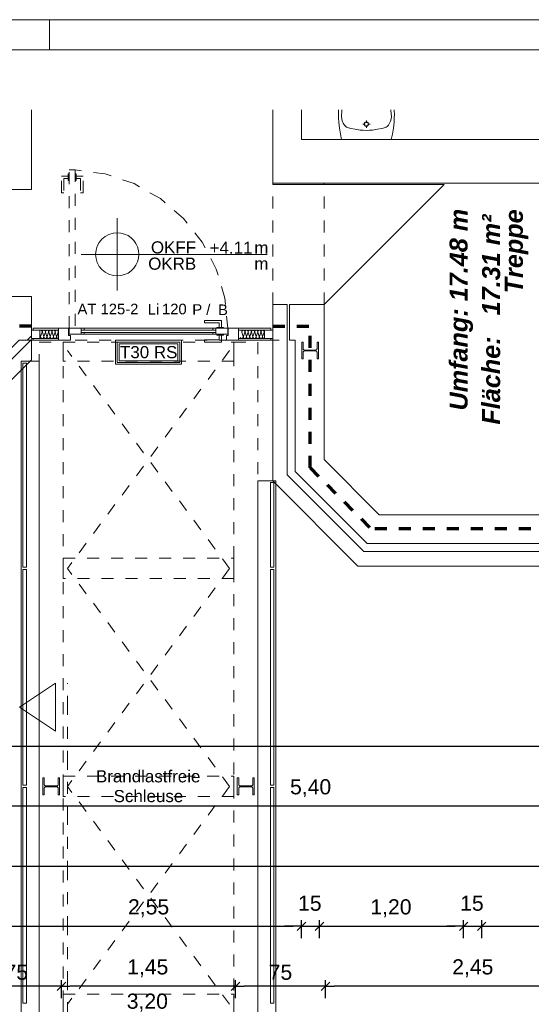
# Model space of a CAD drawing. Header units: metres. Extents: x -45.2 to 14.3, y -31.8 to 10.2.
# Tile 148 of 152: x -15.9 to -11.7, y 2 to 10.2. Entities that reach past the tile are written whole.
import ezdxf

# ---------------------------------------------------------------- set-up
doc = ezdxf.new("R2010")
doc.units = ezdxf.units.M
doc.header["$LTSCALE"] = 0.05
for name, pattern in [('Achsen 01', [5.291531, 3.175, -1.058062, 0.352704, -0.705764]), ('gestrichelt - 01', [2, 1, -1]), ('gestrichelt - 02', [4, 2, -2])]:
    doc.linetypes.add(name, pattern=pattern)
doc.layers.get('0').update_dxf_attribs({"lineweight": 25})
for name, color, linetype, lineweight in [('017_Stahlbauarbeiten-330 Stütze', 7, 'Continuous', 9), ('026_Fensterarbeiten-330 Brücke', 7, 'Continuous', 9), ('031_Metallbauarbeiten-340 Innentüren _ Elemente', 7, 'Continuous', 9), ('AV1-Brandschutzkonzept-Brandschutzkonzept', 7, 'Continuous', 5), ('AV1-Planrahmen', 7, 'Continuous', 9), ('AV1-Schnitt Achsen', 7, 'Achsen 01', 18), ('Bemaßung-Bemaßung', 7, 'Continuous', 9), ('COE_Bestand-allg.', 7, 'Continuous', 9), ('Keine', 7, 'Continuous', 9)]:
    doc.layers.add(name, color=color, linetype=linetype, lineweight=lineweight)
for name, color, linetype, lineweight, true_color in [('017_Stahlbauarbeiten-350 Träger Ansicht', 7, 'gestrichelt - 01', 9, 0xd9d9d9), ('032_Metallarbeiten-Fenster', 7, 'Continuous', 13, 0x444444), ('AV1-Brandschutzkonzept-Anmerkung Text', 7, 'Continuous', 9, 0x599559)]:
    doc.layers.add(name, color=color, linetype=linetype, lineweight=lineweight, true_color=true_color)
doc.styles.add('Arial', font='arial.ttf')
doc.styles.add('Arial (bold italic)', font='arialbi.ttf')

# ---------------------------------------------------------------- blocks, each defined once
blk = doc.blocks.new('Group')
at = {"layer": 'AV1-Planrahmen', "color": 7}
blk.add_line((-0.0045, 0.4155), (-0.0045, 0.4205), dxfattribs=at)
at = {"layer": 'AV1-Planrahmen', "color": 7, "flags": 128}
for points in [[(-0.5945, -0.4205), (-0.5945, 0.4205), (0.5945, 0.4205), (0.5945, -0.4205)], [(-0.5695, -0.4155), (-0.5695, 0.4155), (0.4045, 0.4155), (0.4045, -0.4155)]]:
    blk.add_lwpolyline(points, close=True, dxfattribs=at)

msp = doc.modelspace()

# ---------------------------------------------------------------- linework, layer by layer
at = {"color": 0, "linetype": 'Continuous', "lineweight": 15}
for p, q in [((-13.5396, 2.7104), (-13.6104, 2.6396)), ((-13.5396, 2.7104), (-13.6104, 2.6396)), ((-13.4604, 2.6396), (-13.3896, 2.7104)), ((-13.4604, 2.6396), (-13.3896, 2.7104)), ((-12.1896, 2.7104), (-12.2604, 2.6396)), ((-12.1896, 2.7104), (-12.2604, 2.6396)), ((-12.1104, 2.6396), (-12.0396, 2.7104)), ((-12.1104, 2.6396), (-12.0396, 2.7104)), ((-15.5396, 2.2104), (-15.6104, 2.1396)), ((-15.6104, 2.1396), (-15.5396, 2.2104)), ((-14.0896, 2.2104), (-14.1604, 2.1396)), ((-14.1604, 2.1396), (-14.0896, 2.2104)), ((-13.3396, 2.2104), (-13.4104, 2.1396)), ((-13.4104, 2.1396), (-13.3396, 2.2104))]:
    msp.add_line(p, q, dxfattribs=at)
at = {"color": 0, "linetype": 'ByBlock', "lineweight": -2}
for p, q in [((-13.575, 2.675), (-13.6457, 2.675)), ((-13.575, 2.675), (-13.6457, 2.675)), ((-13.425, 2.675), (-13.3543, 2.675)), ((-13.425, 2.675), (-13.3543, 2.675)), ((-12.225, 2.675), (-12.2957, 2.675)), ((-12.225, 2.675), (-12.2957, 2.675)), ((-12.075, 2.675), (-12.0043, 2.675)), ((-12.075, 2.675), (-12.0043, 2.675)), ((-15.575, 2.175), (-15.6457, 2.175)), ((-15.575, 2.175), (-15.5043, 2.175)), ((-14.125, 2.175), (-14.1957, 2.175)), ((-14.125, 2.175), (-14.0543, 2.175)), ((-13.375, 2.175), (-13.4457, 2.175)), ((-13.375, 2.175), (-13.3043, 2.175))]:
    msp.add_line(p, q, dxfattribs=at)
at = {"layer": '017_Stahlbauarbeiten-330 Stütze'}
for points in [[(-13.5611, 7.4591), (-13.5618, 7.4568), (-13.562, 7.4545), (-13.562, 7.4), (-13.574, 7.4), (-13.574, 7.54), (-13.562, 7.54), (-13.562, 7.4855), (-13.5618, 7.4832), (-13.5611, 7.4809), (-13.56, 7.4788), (-13.5585, 7.477), (-13.5567, 7.4755), (-13.5546, 7.4744), (-13.5523, 7.4737), (-13.55, 7.4735), (-13.458, 7.4735), (-13.4557, 7.4737), (-13.4534, 7.4744), (-13.4513, 7.4755), (-13.4495, 7.477), (-13.448, 7.4788), (-13.4469, 7.4809), (-13.4462, 7.4832), (-13.446, 7.4855), (-13.446, 7.54), (-13.434, 7.54), (-13.434, 7.4), (-13.446, 7.4), (-13.446, 7.4545), (-13.4462, 7.4568), (-13.4469, 7.4591), (-13.448, 7.4612), (-13.4495, 7.463), (-13.4513, 7.4645), (-13.4534, 7.4656), (-13.4557, 7.4663), (-13.458, 7.4665), (-13.55, 7.4665), (-13.5523, 7.4663), (-13.5546, 7.4656), (-13.5567, 7.4645), (-13.5585, 7.463), (-13.56, 7.4612)], [(-15.6029, 3.8291), (-15.6022, 3.8268), (-15.602, 3.8245), (-15.602, 3.77), (-15.59, 3.77), (-15.59, 3.91), (-15.602, 3.91), (-15.602, 3.8555), (-15.6022, 3.8532), (-15.6029, 3.8509), (-15.604, 3.8488), (-15.6055, 3.847), (-15.6073, 3.8455), (-15.6094, 3.8444), (-15.6117, 3.8437), (-15.614, 3.8435), (-15.706, 3.8435), (-15.7083, 3.8437), (-15.7106, 3.8444), (-15.7127, 3.8455), (-15.7145, 3.847), (-15.716, 3.8488), (-15.7171, 3.8509), (-15.7178, 3.8532), (-15.718, 3.8555), (-15.718, 3.91), (-15.73, 3.91), (-15.73, 3.77), (-15.718, 3.77), (-15.718, 3.8245), (-15.7178, 3.8268), (-15.7171, 3.8291), (-15.716, 3.8312), (-15.7145, 3.833), (-15.7127, 3.8345), (-15.7106, 3.8356), (-15.7083, 3.8363), (-15.706, 3.8365), (-15.614, 3.8365), (-15.6117, 3.8363), (-15.6094, 3.8356), (-15.6073, 3.8345), (-15.6055, 3.833), (-15.604, 3.8312)], [(-14.0971, 3.8291), (-14.0978, 3.8268), (-14.098, 3.8245), (-14.098, 3.77), (-14.11, 3.77), (-14.11, 3.91), (-14.098, 3.91), (-14.098, 3.8555), (-14.0978, 3.8532), (-14.0971, 3.8509), (-14.096, 3.8488), (-14.0945, 3.847), (-14.0927, 3.8455), (-14.0906, 3.8444), (-14.0883, 3.8437), (-14.086, 3.8435), (-13.994, 3.8435), (-13.9917, 3.8437), (-13.9894, 3.8444), (-13.9873, 3.8455), (-13.9855, 3.847), (-13.984, 3.8488), (-13.9829, 3.8509), (-13.9822, 3.8532), (-13.982, 3.8555), (-13.982, 3.91), (-13.97, 3.91), (-13.97, 3.77), (-13.982, 3.77), (-13.982, 3.8245), (-13.9822, 3.8268), (-13.9829, 3.8291), (-13.984, 3.8312), (-13.9855, 3.833), (-13.9873, 3.8345), (-13.9894, 3.8356), (-13.9917, 3.8363), (-13.994, 3.8365), (-14.086, 3.8365), (-14.0883, 3.8363), (-14.0906, 3.8356), (-14.0927, 3.8345), (-14.0945, 3.833), (-14.096, 3.8312)]]:
    msp.add_lwpolyline(points, close=True, dxfattribs=at)
at = {"layer": '017_Stahlbauarbeiten-350 Träger Ansicht'}
for p, q in [((-14.175, 5.655), (-15.525, 7.47)), ((-14.175, 7.47), (-15.525, 5.655)), ((-14.175, 3.84), (-15.525, 5.655)), ((-14.175, 5.655), (-15.525, 3.84)), ((-14.175, 2.025), (-15.525, 3.84)), ((-14.175, 3.84), (-15.525, 2.025))]:
    msp.add_line(p, q, dxfattribs=at)
for points in [[(-15.76, 0.14), (-15.76, 7.54), (-15.56, 7.54), (-15.56, 0.14)], [(-15.56, 7.38), (-15.56, 7.54), (-14.14, 7.54), (-14.14, 7.38)], [(-14.14, 7.54), (-13.94, 7.54), (-13.94, 0.14), (-14.14, 0.14)], [(-15.56, 5.5704), (-15.56, 5.7396), (-14.14, 5.7396), (-14.14, 5.5704)], [(-15.56, 3.7554), (-15.56, 3.9246), (-14.14, 3.9246), (-14.14, 3.7554)], [(-15.56, 1.9404), (-15.56, 2.1096), (-14.14, 2.1096), (-14.14, 1.9404)]]:
    msp.add_lwpolyline(points, close=True, dxfattribs=at)
at = {"layer": '026_Fensterarbeiten-330 Brücke', "color": 253, "true_color": 0xa6a6a6}
for points in [[(-15.91, 0.345), (-15.91, 7.38), (-15.76, 7.38), (-15.76, 0.345)], [(-13.94, 0.345), (-13.94, 6.385), (-13.79, 6.385), (-13.79, 0.345)]]:
    msp.add_lwpolyline(points, close=True, dxfattribs=at)
at = {"layer": '026_Fensterarbeiten-330 Brücke'}
for points in [[(-15.895, 5.665), (-15.895, 7.365), (-15.865, 7.365), (-15.865, 5.665)], [(-13.835, 5.665), (-13.835, 6.37), (-13.805, 6.37), (-13.805, 5.665)], [(-15.895, 3.85), (-15.895, 5.645), (-15.865, 5.645), (-15.865, 3.85)], [(-13.835, 3.85), (-13.835, 5.645), (-13.805, 5.645), (-13.805, 3.85)], [(-15.895, 2.035), (-15.895, 3.83), (-15.865, 3.83), (-15.865, 2.035)], [(-13.835, 2.035), (-13.835, 3.83), (-13.805, 3.83), (-13.805, 2.035)]]:
    msp.add_lwpolyline(points, close=True, dxfattribs=at)
at = {"layer": '032_Metallarbeiten-Fenster', "color": 7, "linetype": 'gestrichelt - 01', "lineweight": 13}
for points in [[(-15.5175, 8.94), (-15.51, 8.94), (-15.51, 8.885), (-15.5175, 8.885)], [(-15.51, 8.975), (-15.46, 8.975), (-15.46, 7.655), (-15.51, 7.655)], [(-15.46, 8.94), (-15.4525, 8.94), (-15.4525, 8.885), (-15.46, 8.885)], [(-15.5175, 8.9225), (-15.5175, 8.9025), (-15.555, 8.9025), (-15.555, 8.7825), (-15.575, 8.7825), (-15.575, 8.9225)], [(-15.4525, 8.9225), (-15.4525, 8.9025), (-15.415, 8.9025), (-15.415, 8.7825), (-15.395, 8.7825), (-15.395, 8.9225)]]:
    msp.add_lwpolyline(points, close=True, dxfattribs=at)
msp.add_lwpolyline([(-14.19, 7.655), (-14.2142, 7.9064), (-14.2858, 8.1486), (-14.4022, 8.3727), (-14.5591, 8.5705), (-14.7509, 8.7349), (-14.9704, 8.8597), (-15.2097, 8.9404), (-15.46, 8.9741)], dxfattribs=at)
at = {"layer": '032_Metallarbeiten-Fenster', "color": 7, "lineweight": 13}
for points in [[(-14.2425, 7.6625), (-14.2625, 7.6625), (-14.2625, 7.7), (-14.3825, 7.7), (-14.3825, 7.72), (-14.2425, 7.72)], [(-15.825, 7.64), (-15.755, 7.64), (-15.755, 7.57), (-15.825, 7.57)], [(-15.81, 7.655), (-15.6, 7.655), (-15.6, 7.64), (-15.81, 7.64)], [(-15.515, 7.595), (-15.515, 7.655), (-15.6, 7.655), (-15.6, 7.555), (-15.5, 7.555), (-15.5, 7.595)], [(-15.51, 7.655), (-15.51, 7.605), (-15.385, 7.605), (-15.385, 7.62), (-15.41, 7.62), (-15.41, 7.64), (-15.385, 7.64), (-15.385, 7.655)], [(-15.41, 7.655), (-14.29, 7.655), (-14.29, 7.605), (-15.41, 7.605)], [(-15.41, 7.64), (-14.29, 7.64), (-14.29, 7.62), (-15.41, 7.62)], [(-14.19, 7.655), (-14.19, 7.605), (-14.315, 7.605), (-14.315, 7.62), (-14.29, 7.62), (-14.29, 7.64), (-14.315, 7.64), (-14.315, 7.655)], [(-14.28, 7.6625), (-14.225, 7.6625), (-14.225, 7.655), (-14.28, 7.655)], [(-14.185, 7.595), (-14.2, 7.595), (-14.2, 7.555), (-14.1, 7.555), (-14.1, 7.655), (-14.185, 7.655)], [(-14.1, 7.655), (-13.83, 7.655), (-13.83, 7.64), (-14.1, 7.64)], [(-13.885, 7.64), (-13.815, 7.64), (-13.815, 7.57), (-13.885, 7.57)], [(-15.81, 7.57), (-15.6, 7.57), (-15.6, 7.555), (-15.81, 7.555)], [(-14.2425, 7.5975), (-14.2625, 7.5975), (-14.2625, 7.56), (-14.3825, 7.56), (-14.3825, 7.54), (-14.2425, 7.54)], [(-14.28, 7.605), (-14.225, 7.605), (-14.225, 7.5975), (-14.28, 7.5975)], [(-14.1, 7.57), (-13.83, 7.57), (-13.83, 7.555), (-14.1, 7.555)]]:
    msp.add_lwpolyline(points, close=True, dxfattribs=at)
for points in [[(-15.6547, 7.6225), (-15.6542, 7.6248), (-15.6541, 7.6272), (-15.6544, 7.6296), (-15.6552, 7.6319), (-15.6563, 7.634), (-15.6578, 7.6359), (-15.6596, 7.6374), (-15.6596, 7.6374), (-15.6617, 7.6387), (-15.6639, 7.6395), (-15.6663, 7.6399), (-15.6687, 7.6399), (-15.6711, 7.6395), (-15.6733, 7.6387), (-15.6754, 7.6374), (-15.6754, 7.6374), (-15.6772, 7.6359), (-15.6787, 7.634), (-15.6798, 7.6319), (-15.6806, 7.6296), (-15.6809, 7.6272), (-15.6808, 7.6248), (-15.6802, 7.6225), (-15.669, 7.5875), (-15.669, 7.5875), (-15.6685, 7.5852), (-15.6684, 7.5828), (-15.6687, 7.5804), (-15.6694, 7.5781), (-15.6706, 7.576), (-15.6721, 7.5741), (-15.6739, 7.5725), (-15.6739, 7.5725), (-15.6759, 7.5713), (-15.6782, 7.5705), (-15.6805, 7.57), (-15.6829, 7.57), (-15.6853, 7.5705), (-15.6876, 7.5713), (-15.6896, 7.5725), (-15.6896, 7.5725), (-15.6914, 7.5741), (-15.6929, 7.576), (-15.6941, 7.5781), (-15.6948, 7.5804), (-15.6951, 7.5828), (-15.695, 7.5852), (-15.6945, 7.5875), (-15.6816, 7.6225), (-15.6816, 7.6225), (-15.681, 7.6248), (-15.6809, 7.6272), (-15.6813, 7.6296), (-15.682, 7.6319), (-15.6831, 7.634), (-15.6846, 7.6359), (-15.6864, 7.6374), (-15.6864, 7.6374), (-15.6885, 7.6387), (-15.6908, 7.6395), (-15.6931, 7.6399), (-15.6955, 7.6399), (-15.6979, 7.6395), (-15.7001, 7.6387), (-15.7022, 7.6374), (-15.7022, 7.6374), (-15.704, 7.6359), (-15.7055, 7.634), (-15.7066, 7.6319), (-15.7074, 7.6296), (-15.7077, 7.6272), (-15.7076, 7.6248), (-15.7071, 7.6225), (-15.6958, 7.5875), (-15.6958, 7.5875), (-15.6953, 7.5852), (-15.6952, 7.5828), (-15.6955, 7.5804), (-15.6962, 7.5781), (-15.6974, 7.576), (-15.6989, 7.5741), (-15.7007, 7.5725), (-15.7007, 7.5725), (-15.7028, 7.5713), (-15.705, 7.5705), (-15.7074, 7.57), (-15.7098, 7.57), (-15.7121, 7.5705), (-15.7144, 7.5713), (-15.7164, 7.5725), (-15.7164, 7.5725), (-15.7182, 7.5741), (-15.7197, 7.576), (-15.7209, 7.5781), (-15.7216, 7.5804), (-15.7219, 7.5828), (-15.7218, 7.5852), (-15.7213, 7.5875), (-15.7084, 7.6225), (-15.7084, 7.6225), (-15.7078, 7.6248), (-15.7077, 7.6272), (-15.7081, 7.6296), (-15.7088, 7.6319), (-15.71, 7.634), (-15.7114, 7.6359), (-15.7133, 7.6374), (-15.7133, 7.6374), (-15.7153, 7.6387), (-15.7176, 7.6395), (-15.7199, 7.6399), (-15.7223, 7.6399), (-15.7247, 7.6395), (-15.7269, 7.6387), (-15.729, 7.6374), (-15.729, 7.6374), (-15.7308, 7.6359), (-15.7323, 7.634), (-15.7334, 7.6319), (-15.7342, 7.6296), (-15.7345, 7.6272), (-15.7344, 7.6248), (-15.7339, 7.6225), (-15.7226, 7.5875), (-15.7226, 7.5875), (-15.7221, 7.5852), (-15.722, 7.5828), (-15.7223, 7.5804), (-15.7231, 7.5781), (-15.7242, 7.576), (-15.7257, 7.5741), (-15.7275, 7.5725), (-15.7275, 7.5725), (-15.7296, 7.5713), (-15.7318, 7.5705), (-15.7342, 7.57), (-15.7366, 7.57), (-15.7389, 7.5705), (-15.7412, 7.5713), (-15.7432, 7.5725), (-15.7432, 7.5725), (-15.745, 7.5741), (-15.7465, 7.576), (-15.7477, 7.5781), (-15.7484, 7.5804), (-15.7488, 7.5828), (-15.7487, 7.5852), (-15.7481, 7.5875), (-15.7352, 7.6225), (-15.7352, 7.6225), (-15.7346, 7.6249), (-15.7346, 7.6275), (-15.735, 7.6299), (-15.7358, 7.6323), (-15.7371, 7.6345), (-15.7387, 7.6363), (-15.7407, 7.6379), (-15.7429, 7.639), (-15.7453, 7.6397), (-15.7478, 7.64), (-15.7503, 7.6398), (-15.7528, 7.6391), (-15.755, 7.638)], [(-15.6011, 7.6225), (-15.6006, 7.625), (-15.6005, 7.6275), (-15.6009, 7.63), (-15.6018, 7.6323), (-15.603, 7.6345), (-15.6047, 7.6364), (-15.6067, 7.6379), (-15.6089, 7.6391), (-15.6114, 7.6398), (-15.6139, 7.64), (-15.6164, 7.6398), (-15.6188, 7.6391), (-15.621, 7.6379), (-15.623, 7.6364), (-15.6247, 7.6345), (-15.626, 7.6323), (-15.6268, 7.63), (-15.6272, 7.6275), (-15.6272, 7.625), (-15.6266, 7.6225), (-15.6154, 7.5875), (-15.6154, 7.5875), (-15.6148, 7.585), (-15.6148, 7.5825), (-15.6152, 7.58), (-15.616, 7.5777), (-15.6173, 7.5755), (-15.619, 7.5736), (-15.621, 7.5721), (-15.6232, 7.5709), (-15.6256, 7.5702), (-15.6281, 7.57), (-15.6306, 7.5702), (-15.633, 7.5709), (-15.6353, 7.5721), (-15.6373, 7.5736), (-15.639, 7.5755), (-15.6402, 7.5777), (-15.6411, 7.58), (-15.6415, 7.5825), (-15.6414, 7.585), (-15.6409, 7.5875), (-15.6279, 7.6225), (-15.6279, 7.6225), (-15.6274, 7.625), (-15.6273, 7.6275), (-15.6277, 7.63), (-15.6286, 7.6323), (-15.6299, 7.6345), (-15.6315, 7.6364), (-15.6335, 7.6379), (-15.6358, 7.6391), (-15.6382, 7.6398), (-15.6407, 7.64), (-15.6432, 7.6398), (-15.6456, 7.6391), (-15.6479, 7.6379), (-15.6498, 7.6364), (-15.6515, 7.6345), (-15.6528, 7.6323), (-15.6537, 7.63), (-15.6541, 7.6275), (-15.654, 7.625), (-15.6534, 7.6225), (-15.6422, 7.5875), (-15.6422, 7.5875), (-15.6416, 7.585), (-15.6416, 7.5825), (-15.642, 7.58), (-15.6428, 7.5777), (-15.6441, 7.5755), (-15.6458, 7.5736), (-15.6478, 7.5721), (-15.65, 7.5709), (-15.6524, 7.5702), (-15.6549, 7.57), (-15.6574, 7.5702), (-15.6599, 7.5709), (-15.6621, 7.5721), (-15.6641, 7.5736), (-15.6658, 7.5755), (-15.667, 7.5777), (-15.6679, 7.58), (-15.6683, 7.5825), (-15.6682, 7.585), (-15.6677, 7.5875), (-15.6547, 7.6225), (-15.6547, 7.6225), (-15.6542, 7.625), (-15.6541, 7.6275), (-15.6545, 7.63), (-15.6554, 7.6323), (-15.6567, 7.6345), (-15.6583, 7.6364), (-15.6603, 7.6379), (-15.6626, 7.6391), (-15.665, 7.6398), (-15.6675, 7.64), (-15.67, 7.6398), (-15.6724, 7.6391), (-15.6747, 7.6379), (-15.6767, 7.6364), (-15.6783, 7.6345), (-15.6796, 7.6323), (-15.6805, 7.63), (-15.6809, 7.6275), (-15.6808, 7.625), (-15.6802, 7.6225), (-15.669, 7.5875), (-15.669, 7.5875), (-15.6685, 7.585), (-15.6684, 7.5825), (-15.6688, 7.58), (-15.6696, 7.5777), (-15.6709, 7.5755), (-15.6726, 7.5736), (-15.6746, 7.5721), (-15.6768, 7.5709), (-15.6792, 7.5702), (-15.6817, 7.57), (-15.6843, 7.5702), (-15.6867, 7.5709), (-15.6889, 7.5721), (-15.6909, 7.5736), (-15.6926, 7.5755), (-15.6939, 7.5777), (-15.6947, 7.58), (-15.6951, 7.5825), (-15.695, 7.585), (-15.6945, 7.5875), (-15.6816, 7.6225), (-15.6816, 7.6225), (-15.681, 7.625), (-15.6809, 7.6275), (-15.6813, 7.63), (-15.6822, 7.6323), (-15.6835, 7.6345), (-15.6852, 7.6364), (-15.6871, 7.6379), (-15.6894, 7.6391), (-15.6918, 7.6398), (-15.6943, 7.64), (-15.6968, 7.6398), (-15.6992, 7.6391), (-15.7015, 7.6379), (-15.7035, 7.6364), (-15.7051, 7.6345), (-15.7064, 7.6323), (-15.7073, 7.63), (-15.7077, 7.6275), (-15.7076, 7.625), (-15.7071, 7.6225), (-15.6958, 7.5875), (-15.6958, 7.5875), (-15.6953, 7.585), (-15.6952, 7.5825), (-15.6956, 7.58), (-15.6964, 7.5777), (-15.6977, 7.5755), (-15.6994, 7.5736), (-15.7014, 7.5721), (-15.7036, 7.5709), (-15.7061, 7.5702), (-15.7086, 7.57), (-15.7111, 7.5702), (-15.7135, 7.5709), (-15.7157, 7.5721), (-15.7177, 7.5736), (-15.7194, 7.5755), (-15.7207, 7.5777), (-15.7215, 7.58), (-15.7219, 7.5825), (-15.7219, 7.585), (-15.7213, 7.5875)], [(-15.6534, 7.6225), (-15.654, 7.6248), (-15.6541, 7.6272), (-15.6537, 7.6296), (-15.653, 7.6319), (-15.6519, 7.634), (-15.6504, 7.6359), (-15.6485, 7.6374), (-15.6485, 7.6374), (-15.6465, 7.6387), (-15.6442, 7.6395), (-15.6419, 7.6399), (-15.6395, 7.6399), (-15.6371, 7.6395), (-15.6349, 7.6387), (-15.6328, 7.6374), (-15.6328, 7.6374), (-15.631, 7.6359), (-15.6295, 7.634), (-15.6284, 7.6319), (-15.6276, 7.6296), (-15.6273, 7.6272), (-15.6274, 7.6248), (-15.6279, 7.6225), (-15.6409, 7.5875), (-15.6409, 7.5875), (-15.6414, 7.5852), (-15.6415, 7.5828), (-15.6412, 7.5804), (-15.6404, 7.5781), (-15.6393, 7.576), (-15.6378, 7.5741), (-15.636, 7.5725), (-15.636, 7.5725), (-15.6339, 7.5713), (-15.6317, 7.5705), (-15.6293, 7.57), (-15.6269, 7.57), (-15.6246, 7.5705), (-15.6223, 7.5713), (-15.6203, 7.5725), (-15.6203, 7.5725), (-15.6185, 7.5741), (-15.617, 7.576), (-15.6158, 7.5781), (-15.6151, 7.5804), (-15.6147, 7.5828), (-15.6148, 7.5852), (-15.6154, 7.5875), (-15.6266, 7.6225), (-15.6266, 7.6225), (-15.6272, 7.6248), (-15.6273, 7.6272), (-15.6269, 7.6296), (-15.6262, 7.6319), (-15.625, 7.634), (-15.6235, 7.6359), (-15.6217, 7.6374), (-15.6217, 7.6374), (-15.6197, 7.6387), (-15.6174, 7.6395), (-15.6151, 7.6399), (-15.6127, 7.6399), (-15.6103, 7.6395), (-15.6081, 7.6387), (-15.606, 7.6374), (-15.606, 7.6374), (-15.6042, 7.6359), (-15.6027, 7.634), (-15.6016, 7.6319), (-15.6008, 7.6296), (-15.6005, 7.6272), (-15.6006, 7.6248), (-15.6011, 7.6225), (-15.6141, 7.5875), (-15.6141, 7.5875), (-15.6146, 7.5852), (-15.6147, 7.5827), (-15.6144, 7.5804), (-15.6136, 7.5781), (-15.6125, 7.576), (-15.6109, 7.5741), (-15.6091, 7.5725), (-15.607, 7.5713), (-15.6048, 7.5705), (-15.6024, 7.57), (-15.6, 7.5701)], [(-15.6, 7.6231), (-15.6004, 7.6254), (-15.6004, 7.6278), (-15.6, 7.6301)], [(-13.9934, 7.6225), (-13.9928, 7.625), (-13.9928, 7.6275), (-13.9932, 7.63), (-13.994, 7.6323), (-13.9953, 7.6345), (-13.997, 7.6364), (-13.999, 7.6379), (-14.0012, 7.6391), (-14.0036, 7.6398), (-14.0061, 7.64), (-14.0086, 7.6398), (-14.011, 7.6391), (-14.0133, 7.6379), (-14.0153, 7.6364), (-14.0169, 7.6345), (-14.0182, 7.6323), (-14.0191, 7.63), (-14.0195, 7.6275), (-14.0194, 7.625), (-14.0189, 7.6225), (-14.0076, 7.5875), (-14.0076, 7.5875), (-14.0071, 7.585), (-14.007, 7.5825), (-14.0074, 7.58), (-14.0083, 7.5777), (-14.0095, 7.5755), (-14.0112, 7.5736), (-14.0132, 7.5721), (-14.0154, 7.5709), (-14.0179, 7.5702), (-14.0204, 7.57), (-14.0229, 7.5702), (-14.0253, 7.5709), (-14.0275, 7.5721), (-14.0295, 7.5736), (-14.0312, 7.5755), (-14.0325, 7.5777), (-14.0333, 7.58), (-14.0337, 7.5825), (-14.0337, 7.585), (-14.0331, 7.5875), (-14.0202, 7.6225), (-14.0202, 7.6225), (-14.0196, 7.625), (-14.0196, 7.6275), (-14.02, 7.63), (-14.0208, 7.6323), (-14.0221, 7.6345), (-14.0238, 7.6364), (-14.0258, 7.6379), (-14.028, 7.6391), (-14.0304, 7.6398), (-14.0329, 7.64), (-14.0354, 7.6398), (-14.0379, 7.6391), (-14.0401, 7.6379), (-14.0421, 7.6364), (-14.0438, 7.6345), (-14.045, 7.6323), (-14.0459, 7.63), (-14.0463, 7.6275), (-14.0462, 7.625), (-14.0457, 7.6225), (-14.0344, 7.5875), (-14.0344, 7.5875), (-14.0339, 7.585), (-14.0338, 7.5825), (-14.0342, 7.58), (-14.0351, 7.5777), (-14.0364, 7.5755), (-14.038, 7.5736), (-14.04, 7.5721), (-14.0423, 7.5709), (-14.0447, 7.5702), (-14.0472, 7.57), (-14.0497, 7.5702), (-14.0521, 7.5709), (-14.0544, 7.5721), (-14.0563, 7.5736), (-14.058, 7.5755), (-14.0593, 7.5777), (-14.0602, 7.58), (-14.0606, 7.5825), (-14.0605, 7.585), (-14.0599, 7.5875), (-14.047, 7.6225), (-14.047, 7.6225), (-14.0465, 7.625), (-14.0464, 7.6275), (-14.0468, 7.63), (-14.0476, 7.6323), (-14.0489, 7.6345), (-14.0506, 7.6364), (-14.0526, 7.6379), (-14.0548, 7.6391), (-14.0572, 7.6398), (-14.0597, 7.64), (-14.0623, 7.6398), (-14.0647, 7.6391), (-14.0669, 7.6379), (-14.0689, 7.6364), (-14.0706, 7.6345), (-14.0719, 7.6323), (-14.0727, 7.63), (-14.0731, 7.6275), (-14.073, 7.625), (-14.0725, 7.6225), (-14.0612, 7.5875), (-14.0612, 7.5875), (-14.0607, 7.5851), (-14.0606, 7.5826), (-14.061, 7.5801), (-14.0618, 7.5778), (-14.0631, 7.5756), (-14.0647, 7.5737), (-14.0667, 7.5722), (-14.0689, 7.571), (-14.0712, 7.5703), (-14.0737, 7.57), (-14.0762, 7.5702), (-14.0786, 7.5708), (-14.0809, 7.5719), (-14.0829, 7.5734), (-14.0846, 7.5752), (-14.0859, 7.5773)], [(-13.8861, 7.6225), (-13.8856, 7.625), (-13.8855, 7.6275), (-13.8859, 7.63), (-13.8868, 7.6323), (-13.888, 7.6345), (-13.8897, 7.6364), (-13.8917, 7.6379), (-13.8939, 7.6391), (-13.8964, 7.6398), (-13.8989, 7.64), (-13.9014, 7.6398), (-13.9038, 7.6391), (-13.906, 7.6379), (-13.908, 7.6364), (-13.9097, 7.6345), (-13.911, 7.6323), (-13.9118, 7.63), (-13.9122, 7.6275), (-13.9122, 7.625), (-13.9116, 7.6225), (-13.9004, 7.5875), (-13.9004, 7.5875), (-13.8998, 7.585), (-13.8998, 7.5825), (-13.9002, 7.58), (-13.901, 7.5777), (-13.9023, 7.5755), (-13.904, 7.5736), (-13.906, 7.5721), (-13.9082, 7.5709), (-13.9106, 7.5702), (-13.9131, 7.57), (-13.9156, 7.5702), (-13.918, 7.5709), (-13.9203, 7.5721), (-13.9223, 7.5736), (-13.924, 7.5755), (-13.9252, 7.5777), (-13.9261, 7.58), (-13.9265, 7.5825), (-13.9264, 7.585), (-13.9259, 7.5875), (-13.9129, 7.6225), (-13.9129, 7.6225), (-13.9124, 7.625), (-13.9123, 7.6275), (-13.9127, 7.63), (-13.9136, 7.6323), (-13.9149, 7.6345), (-13.9165, 7.6364), (-13.9185, 7.6379), (-13.9208, 7.6391), (-13.9232, 7.6398), (-13.9257, 7.64), (-13.9282, 7.6398), (-13.9306, 7.6391), (-13.9329, 7.6379), (-13.9348, 7.6364), (-13.9365, 7.6345), (-13.9378, 7.6323), (-13.9387, 7.63), (-13.9391, 7.6275), (-13.939, 7.625), (-13.9384, 7.6225), (-13.9272, 7.5875), (-13.9272, 7.5875), (-13.9266, 7.585), (-13.9266, 7.5825), (-13.927, 7.58), (-13.9278, 7.5777), (-13.9291, 7.5755), (-13.9308, 7.5736), (-13.9328, 7.5721), (-13.935, 7.5709), (-13.9374, 7.5702), (-13.9399, 7.57), (-13.9424, 7.5702), (-13.9449, 7.5709), (-13.9471, 7.5721), (-13.9491, 7.5736), (-13.9508, 7.5755), (-13.952, 7.5777), (-13.9529, 7.58), (-13.9533, 7.5825), (-13.9532, 7.585), (-13.9527, 7.5875), (-13.9397, 7.6225), (-13.9397, 7.6225), (-13.9392, 7.625), (-13.9391, 7.6275), (-13.9395, 7.63), (-13.9404, 7.6323), (-13.9417, 7.6345), (-13.9433, 7.6364), (-13.9453, 7.6379), (-13.9476, 7.6391), (-13.95, 7.6398), (-13.9525, 7.64), (-13.955, 7.6398), (-13.9574, 7.6391), (-13.9597, 7.6379), (-13.9617, 7.6364), (-13.9633, 7.6345), (-13.9646, 7.6323), (-13.9655, 7.63), (-13.9659, 7.6275), (-13.9658, 7.625), (-13.9652, 7.6225), (-13.954, 7.5875), (-13.954, 7.5875), (-13.9535, 7.585), (-13.9534, 7.5825), (-13.9538, 7.58), (-13.9546, 7.5777), (-13.9559, 7.5755), (-13.9576, 7.5736), (-13.9596, 7.5721), (-13.9618, 7.5709), (-13.9642, 7.5702), (-13.9667, 7.57), (-13.9693, 7.5702), (-13.9717, 7.5709), (-13.9739, 7.5721), (-13.9759, 7.5736), (-13.9776, 7.5755), (-13.9789, 7.5777), (-13.9797, 7.58), (-13.9801, 7.5825), (-13.98, 7.585), (-13.9795, 7.5875), (-13.9666, 7.6225), (-13.9666, 7.6225), (-13.966, 7.625), (-13.9659, 7.6275), (-13.9663, 7.63), (-13.9672, 7.6323), (-13.9685, 7.6345), (-13.9702, 7.6364), (-13.9721, 7.6379), (-13.9744, 7.6391), (-13.9768, 7.6398), (-13.9793, 7.64), (-13.9818, 7.6398), (-13.9842, 7.6391), (-13.9865, 7.6379), (-13.9885, 7.6364), (-13.9901, 7.6345), (-13.9914, 7.6323), (-13.9923, 7.63), (-13.9927, 7.6275), (-13.9926, 7.625), (-13.9921, 7.6225), (-13.9808, 7.5875), (-13.9808, 7.5875), (-13.9803, 7.585), (-13.9802, 7.5825), (-13.9806, 7.58), (-13.9814, 7.5777), (-13.9827, 7.5755), (-13.9844, 7.5736), (-13.9864, 7.5721), (-13.9886, 7.5709), (-13.9911, 7.5702), (-13.9936, 7.57), (-13.9961, 7.5702), (-13.9985, 7.5709), (-14.0007, 7.5721), (-14.0027, 7.5736), (-14.0044, 7.5755), (-14.0057, 7.5777), (-14.0065, 7.58), (-14.0069, 7.5825), (-14.0069, 7.585), (-14.0063, 7.5875), (-13.9934, 7.6225), (-13.9934, 7.6225), (-13.9928, 7.625), (-13.9928, 7.6275), (-13.9932, 7.63), (-13.994, 7.6323), (-13.9953, 7.6345), (-13.997, 7.6364), (-13.999, 7.6379), (-14.0012, 7.6391), (-14.0036, 7.6398), (-14.0061, 7.64), (-14.0086, 7.6398), (-14.011, 7.6391), (-14.0133, 7.6379), (-14.0153, 7.6364), (-14.0169, 7.6345), (-14.0182, 7.6323), (-14.0191, 7.63), (-14.0195, 7.6275), (-14.0194, 7.625), (-14.0189, 7.6225), (-14.0076, 7.5875), (-14.0076, 7.5875), (-14.0071, 7.585), (-14.007, 7.5825), (-14.0074, 7.58), (-14.0083, 7.5777), (-14.0095, 7.5755), (-14.0112, 7.5736), (-14.0132, 7.5721), (-14.0154, 7.5709), (-14.0179, 7.5702), (-14.0204, 7.57), (-14.0229, 7.5702), (-14.0253, 7.5709), (-14.0275, 7.5721), (-14.0295, 7.5736), (-14.0312, 7.5755), (-14.0325, 7.5777), (-14.0333, 7.58), (-14.0337, 7.5825), (-14.0337, 7.585), (-14.0331, 7.5875), (-14.0202, 7.6225), (-14.0202, 7.6225), (-14.0196, 7.625), (-14.0196, 7.6275), (-14.02, 7.63), (-14.0208, 7.6323), (-14.0221, 7.6345), (-14.0238, 7.6364), (-14.0258, 7.6379), (-14.028, 7.6391), (-14.0304, 7.6398), (-14.0329, 7.64), (-14.0354, 7.6398), (-14.0379, 7.6391), (-14.0401, 7.6379), (-14.0421, 7.6364), (-14.0438, 7.6345), (-14.045, 7.6323), (-14.0459, 7.63), (-14.0463, 7.6275), (-14.0462, 7.625), (-14.0457, 7.6225), (-14.0344, 7.5875), (-14.0344, 7.5875), (-14.0339, 7.585), (-14.0338, 7.5825), (-14.0342, 7.58), (-14.0351, 7.5777), (-14.0364, 7.5755), (-14.038, 7.5736), (-14.04, 7.5721), (-14.0423, 7.5709), (-14.0447, 7.5702), (-14.0472, 7.57), (-14.0497, 7.5702), (-14.0521, 7.5709), (-14.0544, 7.5721), (-14.0563, 7.5736), (-14.058, 7.5755), (-14.0593, 7.5777), (-14.0602, 7.58), (-14.0606, 7.5825), (-14.0605, 7.585), (-14.0599, 7.5875)], [(-13.9384, 7.6225), (-13.939, 7.6248), (-13.9391, 7.6272), (-13.9387, 7.6296), (-13.938, 7.6319), (-13.9369, 7.634), (-13.9354, 7.6359), (-13.9335, 7.6374), (-13.9335, 7.6374), (-13.9315, 7.6387), (-13.9292, 7.6395), (-13.9269, 7.6399), (-13.9245, 7.6399), (-13.9221, 7.6395), (-13.9199, 7.6387), (-13.9178, 7.6374), (-13.9178, 7.6374), (-13.916, 7.6359), (-13.9145, 7.634), (-13.9134, 7.6319), (-13.9126, 7.6296), (-13.9123, 7.6272), (-13.9124, 7.6248), (-13.9129, 7.6225), (-13.9259, 7.5875), (-13.9259, 7.5875), (-13.9264, 7.5852), (-13.9265, 7.5828), (-13.9262, 7.5804), (-13.9254, 7.5781), (-13.9243, 7.576), (-13.9228, 7.5741), (-13.921, 7.5725), (-13.921, 7.5725), (-13.9189, 7.5713), (-13.9167, 7.5705), (-13.9143, 7.57), (-13.9119, 7.57), (-13.9096, 7.5705), (-13.9073, 7.5713), (-13.9053, 7.5725), (-13.9053, 7.5725), (-13.9035, 7.5741), (-13.902, 7.576), (-13.9008, 7.5781), (-13.9001, 7.5804), (-13.8997, 7.5828), (-13.8998, 7.5852), (-13.9004, 7.5875), (-13.9116, 7.6225), (-13.9116, 7.6225), (-13.9122, 7.6248), (-13.9123, 7.6272), (-13.9119, 7.6296), (-13.9112, 7.6319), (-13.91, 7.634), (-13.9085, 7.6359), (-13.9067, 7.6374), (-13.9067, 7.6374), (-13.9047, 7.6387), (-13.9024, 7.6395), (-13.9001, 7.6399), (-13.8977, 7.6399), (-13.8953, 7.6395), (-13.8931, 7.6387), (-13.891, 7.6374), (-13.891, 7.6374), (-13.8892, 7.6359), (-13.8877, 7.634), (-13.8866, 7.6319), (-13.8858, 7.6296), (-13.8855, 7.6272), (-13.8856, 7.6248), (-13.8861, 7.6225), (-13.8991, 7.5875), (-13.8991, 7.5875), (-13.8996, 7.5852), (-13.8997, 7.5827), (-13.8994, 7.5804), (-13.8986, 7.5781), (-13.8975, 7.576), (-13.8959, 7.5741), (-13.8941, 7.5725), (-13.892, 7.5713), (-13.8898, 7.5705), (-13.8874, 7.57), (-13.885, 7.5701)], [(-13.885, 7.6231), (-13.8854, 7.6254), (-13.8854, 7.6278), (-13.885, 7.6301)], [(-15.755, 7.6048), (-15.7494, 7.5875), (-15.7494, 7.5875), (-15.7489, 7.585), (-15.7488, 7.5825), (-15.7492, 7.58), (-15.7501, 7.5777), (-15.7513, 7.5755), (-15.753, 7.5736), (-15.755, 7.5721)]]:
    msp.add_lwpolyline(points, dxfattribs=at)
at = {"layer": 'AV1-Brandschutzkonzept-Brandschutzkonzept', "color": 220, "linetype": 'gestrichelt - 01', "lineweight": 70, "true_color": 0xff00bc}
for p, q in [((-15.825, 7.6732), (-15.9795, 7.6732)), ((-13.815, 7.6732), (-13.504, 7.6732)), ((-13.504, 6.492), (-13.504, 7.6732)), ((-13.504, 6.492), (-12.9956, 5.9836)), ((-9.065, 5.9836), (-12.9956, 5.9836))]:
    msp.add_line(p, q, dxfattribs=at)
at = {"layer": 'AV1-Brandschutzkonzept-Brandschutzkonzept', "color": 7, "linetype": 'Continuous'}
msp.add_lwpolyline([(-14.575, 7.555), (-14.575, 7.355), (-15.125, 7.355), (-15.125, 7.555)], close=True, dxfattribs=at)
at = {"layer": 'AV1-Brandschutzkonzept-Brandschutzkonzept', "color": 12, "linetype": 'Continuous', "true_color": 0xdd0000}
for points in [[(-14.59, 7.54), (-15.11, 7.54), (-15.11, 7.37), (-14.59, 7.37)], [(-15.095, 7.385), (-15.095, 7.525), (-14.605, 7.525), (-14.605, 7.385)]]:
    msp.add_lwpolyline(points, close=True, dxfattribs=at)
at = {"layer": 'AV1-Schnitt Achsen'}
msp.add_line((-15.525, -26.3), (-15.525, 4.7), dxfattribs=at)
at = {"layer": 'AV1-Schnitt Achsen', "linetype": 'Continuous'}
msp.add_lwpolyline([(-15.625, 4.3), (-15.625, 4.7), (-15.925, 4.5)], close=True, dxfattribs=at)
at = {"layer": 'Bemaßung-Bemaßung', "color": 0, "lineweight": -2}
for p, q in [((-39.0793, 4.175), (-0.0707, 4.175)), ((-10.8707, 3.675), (-16.1293, 3.675)), ((-39.7543, 3.175), (0.6043, 3.175)), ((-15.575, 2.075), (-15.575, 2.225)), ((-15.575, 2.075), (-15.575, 2.225)), ((-14.125, 2.075), (-14.125, 2.225)), ((-14.125, 2.075), (-14.125, 2.225)), ((-13.375, 2.075), (-13.375, 2.225)), ((-13.375, 2.075), (-13.375, 2.225)), ((-15.6457, 2.175), (-16.2543, 2.175)), ((-14.1957, 2.175), (-15.5043, 2.175)), ((-13.4457, 2.175), (-14.0543, 2.175)), ((-10.9957, 2.175), (-13.3043, 2.175))]:
    msp.add_line(p, q, dxfattribs=at)
at = {"layer": 'Bemaßung-Bemaßung', "color": 0, "linetype": 'Continuous', "lineweight": -2}
for p, q in [((-13.575, 2.575), (-13.575, 2.725)), ((-13.575, 2.575), (-13.575, 2.725)), ((-13.425, 2.575), (-13.425, 2.725)), ((-13.425, 2.575), (-13.425, 2.725)), ((-12.225, 2.575), (-12.225, 2.725)), ((-12.225, 2.575), (-12.225, 2.725)), ((-12.075, 2.575), (-12.075, 2.725)), ((-12.075, 2.575), (-12.075, 2.725)), ((-16.0543, 2.675), (-13.6457, 2.675)), ((-13.6457, 2.675), (-13.7164, 2.675)), ((-13.575, 2.675), (-13.425, 2.675)), ((-13.3543, 2.675), (-12.2957, 2.675)), ((-13.3543, 2.675), (-13.2836, 2.675)), ((-12.2957, 2.675), (-12.3664, 2.675)), ((-12.225, 2.675), (-12.075, 2.675)), ((-12.0043, 2.675), (-10.9457, 2.675)), ((-12.0043, 2.675), (-11.9336, 2.675))]:
    msp.add_line(p, q, dxfattribs=at)
at = {"layer": 'COE_Bestand-allg.', "color": 7, "linetype": 'Continuous', "lineweight": 9}
for p, q in [((-15.825, 8.8104), (-15.825, 9.475)), ((-15.825, 8.8104), (-15.825, 9.475)), ((-13.815, 8.8625), (-13.815, 9.475)), ((-13.575, 9.2275), (-13.575, 9.475)), ((-13.2671, 9.4642), (-13.2684, 9.4417)), ((-13.2684, 9.4417), (-13.2674, 9.4052)), ((-13.2666, 9.475), (-13.2671, 9.4642)), ((-13.2398, 9.4677), (-13.2427, 9.4177)), ((-13.2391, 9.475), (-13.2398, 9.4677)), ((-12.8302, 9.4677), (-12.8309, 9.475)), ((-12.8302, 9.4677), (-12.8273, 9.4177)), ((-12.8029, 9.4642), (-12.8034, 9.475)), ((-12.8029, 9.4642), (-12.8016, 9.4417)), ((-12.8026, 9.4052), (-12.8016, 9.4417)), ((-13.2674, 9.4052), (-13.2657, 9.3713)), ((-13.2657, 9.3713), (-13.2595, 9.3209)), ((-13.2427, 9.4177), (-13.2407, 9.398)), ((-13.2407, 9.398), (-13.2358, 9.3791)), ((-13.2358, 9.3791), (-13.2283, 9.362)), ((-13.2283, 9.362), (-13.2185, 9.3473)), ((-13.066, 9.355), (-13.0448, 9.355)), ((-13.035, 9.386), (-13.035, 9.3648)), ((-13.0252, 9.355), (-13.004, 9.355)), ((-12.8515, 9.3473), (-12.8417, 9.362)), ((-12.8417, 9.362), (-12.8342, 9.3791)), ((-12.8342, 9.3791), (-12.8293, 9.398)), ((-12.8293, 9.398), (-12.8273, 9.4177)), ((-12.8105, 9.3209), (-12.8043, 9.3713)), ((-12.8043, 9.3713), (-12.8026, 9.4052)), ((-13.2595, 9.3209), (-13.2514, 9.2724)), ((-13.2514, 9.2724), (-13.2416, 9.2275)), ((-13.1937, 9.3276), (-13.1644, 9.3192)), ((-13.1644, 9.3192), (-13.1279, 9.3119)), ((-13.1279, 9.3119), (-13.0859, 9.3063)), ((-13.0859, 9.3063), (-13.0617, 9.3038)), ((-13.0617, 9.3038), (-13.035, 9.3031)), ((-13.035, 9.3452), (-13.035, 9.3234)), ((-13.035, 9.3031), (-13.0083, 9.3038)), ((-13.0083, 9.3038), (-12.9841, 9.3063)), ((-12.9841, 9.3063), (-12.9421, 9.3119)), ((-12.9421, 9.3119), (-12.9056, 9.3192)), ((-12.9056, 9.3192), (-12.8763, 9.3276)), ((-12.8284, 9.2275), (-12.8186, 9.2724)), ((-12.8186, 9.2724), (-12.8105, 9.3209)), ((-8.315, 9.2275), (-13.575, 9.2275)), ((-12.8284, 9.2275), (-13.2416, 9.2275)), ((-13.815, 8.8525), (-13.815, 8.8625)), ((-7.4621, 8.8625), (-13.815, 8.8625)), ((-13.3875, 8.8525), (-13.3875, 8.8625)), ((-15.825, 8.8104), (-16.065, 8.8104)), ((-13.3875, 8.8525), (-13.815, 8.8525)), ((-13.3875, 8.8525), (-12.3875, 8.8525)), ((-12.3875, 8.8525), (-13.3875, 7.8525)), ((-15.825, 7.9204), (-16.065, 7.9204)), ((-13.815, 6.385), (-13.815, 7.8525)), ((-13.695, 7.8525), (-13.815, 7.8525)), ((-13.695, 6.4347), (-13.695, 7.8525)), ((-13.3875, 7.8525), (-13.675, 7.8525)), ((-13.675, 7.6775), (-13.675, 7.8525)), ((-13.3875, 7.8525), (-13.3875, 6.5621)), ((-16.3426, 7.045), (-15.825, 7.5626)), ((-13.6275, 7.555), (-13.6275, 6.4627)), ((-16.2929, 6.925), (-15.825, 7.3929)), ((-13.3875, 6.5621), (-12.9279, 6.1025)), ((-13.695, 6.4347), (-13.0553, 5.795)), ((-13.6275, 6.4627), (-13.0273, 5.8625)), ((-13.815, 6.385), (-13.105, 5.675)), ((-9.065, 6.1025), (-12.9279, 6.1025)), ((-9.24, 5.8625), (-13.0273, 5.8625)), ((-9.065, 5.795), (-13.0553, 5.795)), ((-9.065, 5.675), (-13.105, 5.675))]:
    msp.add_line(p, q, dxfattribs=at)
at = {"layer": 'COE_Bestand-allg.', "color": 7, "linetype": 'gestrichelt - 02', "lineweight": 9}
for p, q in [((-13.815, 7.8525), (-13.815, 8.8525)), ((-13.3875, 7.8525), (-13.3875, 8.8525)), ((-15.8609, 7.555), (-13.675, 7.555))]:
    msp.add_line(p, q, dxfattribs=at)
at = {"layer": 'COE_Bestand-allg.', "color": 7, "linetype": 'Continuous', "lineweight": 9}
for points in [[(-16.065, 9.475), (-16.065, 8.8104), (-15.825, 8.8104)], [(-13.815, 9.475), (-13.815, 8.8625), (-7.4621, 8.8625)], [(-8.315, 9.475), (-8.315, 9.2275), (-13.575, 9.2275), (-13.575, 9.475)], [(-13.035, 9.3727), (-13.0384, 9.3723), (-13.0418, 9.3713), (-13.0448, 9.3697), (-13.0475, 9.3675), (-13.0497, 9.3648), (-13.0513, 9.3618), (-13.0523, 9.3585), (-13.0527, 9.355), (-13.0523, 9.3516), (-13.0513, 9.3483), (-13.0497, 9.3452), (-13.0475, 9.3425), (-13.0448, 9.3403), (-13.0418, 9.3387), (-13.0384, 9.3377), (-13.035, 9.3373)], [(-13.035, 9.3373), (-13.0316, 9.3377), (-13.0282, 9.3387), (-13.0252, 9.3403), (-13.0225, 9.3425), (-13.0203, 9.3452), (-13.0187, 9.3483), (-13.0177, 9.3516), (-13.0173, 9.355), (-13.0177, 9.3585), (-13.0187, 9.3618), (-13.0203, 9.3648), (-13.0225, 9.3675), (-13.0252, 9.3697), (-13.0282, 9.3713), (-13.0316, 9.3723), (-13.035, 9.3727)], [(-13.2185, 9.3473), (-13.213, 9.3412), (-13.2068, 9.3357)], [(-13.2068, 9.3357), (-13.2005, 9.3312), (-13.1938, 9.3276)], [(-12.8762, 9.3276), (-12.8695, 9.3312), (-12.8632, 9.3357)], [(-12.8632, 9.3357), (-12.857, 9.3412), (-12.8515, 9.3473)]]:
    msp.add_lwpolyline(points, dxfattribs=at)
for points in [[(-16.2929, 6.925), (-15.825, 7.3929), (-15.825, 7.5626), (-16.3426, 7.045), (-20.9928, 7.045), (-21.6325, 7.6847), (-21.6325, 8.1025), (-21.7525, 8.1025), (-21.7525, 7.635), (-21.0425, 6.925)], [(-16.3705, 7.1125), (-15.928, 7.555), (-15.8609, 7.555), (-15.825, 7.5909), (-15.825, 7.9204), (-16.065, 7.9204), (-16.065, 7.7574), (-16.4699, 7.3525), (-20.8654, 7.3525), (-21.325, 7.8121), (-21.325, 8.1025), (-21.6125, 8.1025), (-21.6125, 7.9275), (-21.565, 7.9275), (-21.565, 7.7127), (-20.9648, 7.1125)], [(-9.065, 5.675), (-9.065, 5.795), (-13.0553, 5.795), (-13.695, 6.4347), (-13.695, 7.8525), (-13.815, 7.8525), (-13.815, 6.385), (-13.105, 5.675)], [(-9.24, 5.8625), (-9.24, 5.815), (-9.065, 5.815), (-9.065, 6.1025), (-12.9279, 6.1025), (-13.3875, 6.5621), (-13.3875, 7.8525), (-13.675, 7.8525), (-13.675, 7.555), (-13.6275, 7.555), (-13.6275, 6.4627), (-13.0273, 5.8625)]]:
    msp.add_lwpolyline(points, close=True, dxfattribs=at)
at = {"layer": 'Defpoints', "color": 0, "lineweight": 0}
for p, q in [((-13.575, 2.675), (-13.575, 2.675)), ((-13.425, 2.675), (-13.425, 2.675)), ((-12.225, 2.675), (-12.225, 2.675)), ((-12.075, 2.675), (-12.075, 2.675)), ((-15.575, 2.175), (-15.575, 2.175)), ((-14.125, 2.175), (-14.125, 2.175)), ((-13.375, 2.175), (-13.375, 2.175))]:
    msp.add_line(p, q, dxfattribs=at)
at = {"layer": 'Keine', "color": 7, "linetype": 'Continuous', "lineweight": 13}
for p, q in [((-15.1102, 8.5707), (-15.1102, 7.9707)), ((-15.4102, 8.2707), (-13.8602, 8.2707))]:
    msp.add_line(p, q, dxfattribs=at)
for points in [[(-15.2902, 8.2707), (-15.1102, 8.2707), (-15.1102, 8.4507), (-15.1102, 8.4507), (-15.1454, 8.4473), (-15.1791, 8.437), (-15.2102, 8.4204), (-15.2375, 8.398), (-15.2599, 8.3708), (-15.2765, 8.3396), (-15.2868, 8.3059)], [(-15.1102, 8.4507), (-15.1102, 8.2707), (-14.9302, 8.2707), (-14.9302, 8.2707), (-14.933, 8.302), (-14.9411, 8.3323), (-14.9544, 8.3607), (-14.9724, 8.3865), (-14.9945, 8.4086), (-15.0202, 8.4266), (-15.0487, 8.4399), (-15.079, 8.448)], [(-15.2902, 8.2707), (-15.2868, 8.2356), (-15.2765, 8.2019), (-15.2599, 8.1707), (-15.2375, 8.1435), (-15.2102, 8.1211), (-15.1791, 8.1045), (-15.1454, 8.0942), (-15.1102, 8.0907), (-15.1102, 8.2707)], [(-15.1102, 8.2707), (-15.1102, 8.0907), (-15.1102, 8.0907), (-15.079, 8.0935), (-15.0487, 8.1016), (-15.0202, 8.1149), (-14.9945, 8.1329), (-14.9724, 8.155), (-14.9544, 8.1807), (-14.9411, 8.2092), (-14.933, 8.2395), (-14.9302, 8.2707)]]:
    msp.add_lwpolyline(points, close=True, dxfattribs=at)

# ---------------------------------------------------------------- block references
at = {"layer": 'Keine', "color": 7, "transparency": 33554687, "xscale": 50, "yscale": 50, "zscale": 50}
msp.add_blockref('Group', (-15.45, -10.8), dxfattribs=at)

# ---------------------------------------------------------------- texts
at = {"layer": '031_Metallbauarbeiten-340 Innentüren _ Elemente', "char_height": 0.08826, "attachment_point": 7, "style": 'Arial'}
for s, insert in [('AT 125-2', (-15.441, 7.7701)), ('Li', (-14.8563, 7.7685)), ('120', (-14.7374, 7.7701))]:
    msp.add_mtext(s, dxfattribs=dict(at, insert=insert))
at = {"layer": '031_Metallbauarbeiten-340 Innentüren _ Elemente', "color": 12, "true_color": 0xdd0000, "attachment_point": 7, "style": 'Arial'}
for s, insert, char_height in [('P /', (-14.4851, 7.7663), 0.08826), ('B', (-14.2709, 7.7648), 0.0883)]:
    msp.add_mtext(s, dxfattribs=dict(at, insert=insert, char_height=char_height))
at = {"layer": 'AV1-Brandschutzkonzept-Anmerkung Text', "color": 12, "true_color": 0xbb0000, "attachment_point": 7, "style": 'Arial'}
for s, insert, char_height in [('Brandlastfreie', (-15.287, 3.8719), 0.100872), ('Schleuse', (-15.1401, 3.7073), 0.10087)]:
    msp.add_mtext(s, dxfattribs=dict(at, insert=insert, char_height=char_height))
at = {"layer": 'AV1-Brandschutzkonzept-Brandschutzkonzept', "color": 12, "true_color": 0xdd0000, "insert": (-15.0868, 7.4046), "char_height": 0.10087, "attachment_point": 7, "style": 'Arial'}
msp.add_mtext('T30 RS', dxfattribs=at)
at = {"layer": 'Bemaßung-Bemaßung', "color": 0, "char_height": 0.12609, "attachment_point": 7, "style": 'Arial'}
for s, insert in [('5,40', (-13.6709, 3.7502)), ('15', (-13.604, 2.8024)), ('15', (-12.254, 2.8024)), ('2,55', (-15.0205, 2.7502)), ('1,20', (-13.0018, 2.7502)), ('75', (-16.0486, 2.2272)), ('1,45', (-15.0275, 2.2502)), ('75', (-13.8486, 2.2272)), ('2,45', (-12.3205, 2.2502))]:
    msp.add_mtext(s, dxfattribs=dict(at, insert=insert))
at = {"layer": 'Bemaßung-Bemaßung', "insert": (-15.0308, 1.9647), "char_height": 0.12609, "attachment_point": 7, "style": 'Arial'}
msp.add_mtext('3,20', dxfattribs=at)
at = {"layer": 'COE_Bestand-allg.', "color": 7, "attachment_point": 7, "rotation": 90, "style": 'Arial (bold italic)'}
for s, insert, char_height in [('Treppe', (-11.6866, 7.9457), 0.15027), ('Umfang: 17.48 m', (-12.1471, 6.9703), 0.150274), ('Fläche:   17.31 m²', (-11.9192, 6.8526), 0.150274)]:
    msp.add_mtext(s, dxfattribs=dict(at, insert=insert, char_height=char_height))
at = {"layer": 'Keine', "color": 7, "attachment_point": 7, "style": 'Arial'}
for s, insert, char_height in [('OKFF', (-14.8295, 8.2771), 0.10087), ('+4.11', (-14.3409, 8.2753), 0.10087), ('m', (-13.9685, 8.2753), 0.1009), ('OKRB', (-14.8521, 8.1413), 0.10087), ('m', (-13.9685, 8.143), 0.1009)]:
    msp.add_mtext(s, dxfattribs=dict(at, insert=insert, char_height=char_height))

doc.saveas('drawing.dxf')
